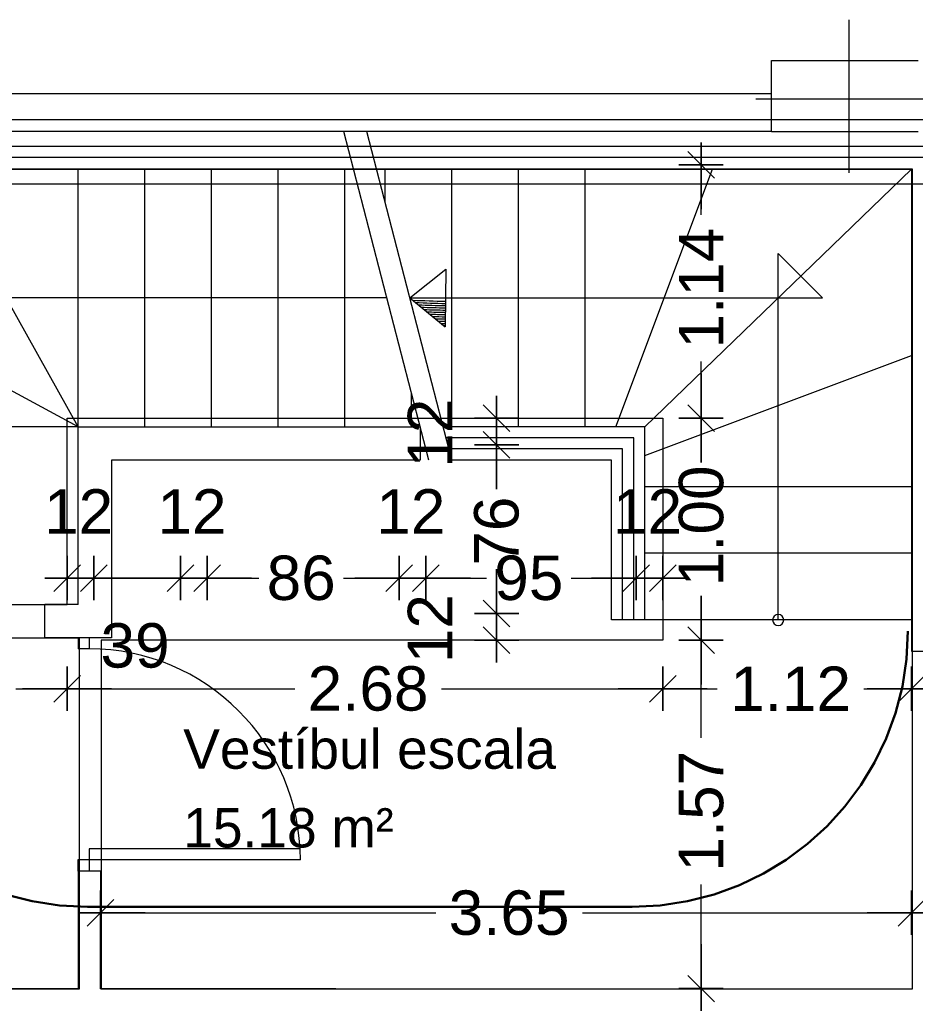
# Model space of a CAD drawing. Header units: metres. Extents: x -1 to 436, y -6 to 57.
# Tile 26 of 33: x 411.76 to 415.79, y 24.3 to 28.73. Entities that reach past the tile are written whole.
import ezdxf

# ---------------------------------------------------------------- set-up
doc = ezdxf.new("R2010")
doc.units = ezdxf.units.M
doc.header["$PDMODE"] = 65
doc.linetypes.add('CONTINUA', pattern=[0])
doc.linetypes.add('VERDECKT', pattern=[9.525, 6.35, -3.175])
for name, color, linetype, lineweight in [('PB COTES', 7, 'CONTINUA', 25), ('PB ESCALES 2D', 7, 'CONTINUA', 25), ('PB LOCALS', 7, 'CONTINUA', 25), ('PB MOBLES', 7, 'CONTINUA', 25), ('PB MURS++', 7, 'CONTINUA', 25), ('PB TEXT', 7, 'CONTINUA', 25), ('PC MURS ACTUAL', 7, 'CONTINUA', 25)]:
    doc.layers.add(name, color=color, linetype=linetype, lineweight=lineweight)
doc.styles.add('ARIAL', font='arial.ttf')
doc.dimstyles.new('DIMSTYLE_4', dxfattribs={"dimtxt": 0.2, "dimasz": 0.2, "dimexe": 0, "dimexo": 1e-06, "dimgap": 0.1, "dimtad": 0, "dimdec": 0, "dimlfac": 100, "dimrnd": 1, "dimzin": 4, "dimdsep": 46, "dimtxsty": 'ARIAL', "dimblk1": 'ALL_ML_STRICH', "dimblk2": 'ALL_ML_STRICH', "dimsah": 1, "dimcen": 0, "dimse1": 1, "dimse2": 1, "dimclrd": 2, "dimclre": 2, "dimclrt": 2, "dimadec": 0, "dimazin": 0, "dimtfac": 1, "dimtdec": 0, "dimtix": 1, "dimtmove": 2, "dimatfit": 3, "dimfxl": 0, "dimtzin": 0, "dimlwd": 0, "dimlwe": 35, "dimarcsym": 0})
doc.dimstyles.new('DIMSTYLE_5', dxfattribs={"dimtxt": 0.2, "dimasz": 0.2, "dimexe": 0, "dimexo": 1e-06, "dimgap": 0.1, "dimtad": 0, "dimrnd": 0.01, "dimzin": 4, "dimdsep": 46, "dimtxsty": 'ARIAL', "dimblk1": 'ALL_ML_STRICH', "dimblk2": 'ALL_ML_STRICH', "dimsah": 1, "dimcen": 0, "dimse1": 1, "dimse2": 1, "dimclrd": 2, "dimclre": 2, "dimclrt": 2, "dimadec": 0, "dimazin": 0, "dimtfac": 1, "dimtdec": 0, "dimtix": 1, "dimtmove": 2, "dimatfit": 3, "dimfxl": 0, "dimtzin": 0, "dimlwd": 0, "dimlwe": 35, "dimarcsym": 0})
doc.dimstyles.new('DIMSTYLE_7', dxfattribs={"dimtxt": 0.2, "dimasz": 0.2, "dimexe": 0, "dimexo": 1e-06, "dimgap": 0.1, "dimtad": 2, "dimdec": 0, "dimlfac": 100, "dimrnd": 1, "dimzin": 4, "dimdsep": 46, "dimtxsty": 'ARIAL', "dimblk1": 'ALL_ML_STRICH', "dimblk2": 'ALL_ML_STRICH', "dimsah": 1, "dimcen": 0, "dimse1": 1, "dimse2": 1, "dimclrd": 2, "dimclre": 2, "dimclrt": 2, "dimadec": 0, "dimazin": 0, "dimtfac": 1, "dimtdec": 0, "dimtix": 1, "dimtmove": 2, "dimatfit": 3, "dimfxl": 0, "dimtvp": 1.2, "dimtzin": 0, "dimlwd": 0, "dimlwe": 35, "dimarcsym": 0})
doc.dimstyles.new('DIMSTYLE_8', dxfattribs={"dimtxt": 0.2, "dimasz": 0.2, "dimexe": 0, "dimexo": 1e-06, "dimgap": 0.1, "dimtad": 0, "dimdec": 0, "dimlfac": 100, "dimrnd": 1, "dimzin": 4, "dimdsep": 46, "dimtxsty": 'ARIAL', "dimblk1": 'ALL_ML_STRICH', "dimblk2": 'ALL_ML_STRICH', "dimsah": 1, "dimcen": 0, "dimse1": 1, "dimse2": 1, "dimclrd": 2, "dimclre": 2, "dimclrt": 2, "dimadec": 0, "dimazin": 0, "dimtfac": 1, "dimtdec": 0, "dimtix": 1, "dimtmove": 2, "dimatfit": 3, "dimfxl": 0, "dimtvp": 1.2, "dimtzin": 0, "dimlwd": 0, "dimlwe": 35, "dimarcsym": 0})

# ---------------------------------------------------------------- blocks, each defined once
blk = doc.blocks.new('OBJETO_COMPLEJO_22')
at = {"layer": 'PB TEXT', "color": 7, "linetype": 'CONTINUA', "lineweight": 25, "transparency": 33554687}
for start, end in [(90, 270), (270, 90)]:
    blk.add_arc((415.1764, 26.0308), 0.025, start, end, dxfattribs=at)
blk = doc.blocks.new('ALL_ML_STRICH')
at = {"color": 0, "linetype": 'ByBlock', "lineweight": -2}
for p, q in [((0, -0.5), (0, 0.5)), ((-0.3, -0.3), (0.3, 0.3)), ((-1, 0), (0.5, 0))]:
    blk.add_line(p, q, dxfattribs=at)
blk = doc.blocks.new('*D55')
at = {"layer": 'DEFPOINTS', "color": 2, "linetype": 'CONTINUA', "lineweight": 35, "transparency": 33554687}
for p in [(410.8271, 26.1302), (411.9764, 26.1008), (410.8271, 25.7212)]:
    blk.add_point(p, dxfattribs=at)
at = {"layer": 'PB COTES', "color": 2, "linetype": 'CONTINUA', "lineweight": -2, "transparency": 33554687}
for p, q in [((410.8271, 25.7212), (411.0855, 25.7212)), ((411.7455, 25.7212), (411.9764, 25.7212))]:
    blk.add_line(p, q, dxfattribs=at)
at = {"layer": 'PB COTES', "color": 2, "linetype": 'CONTINUA', "lineweight": 35, "transparency": 33554687, "xscale": 0.2, "yscale": 0.2, "zscale": 0.2, "rotation": 180}
blk.add_blockref('ALL_ML_STRICH', (410.8271, 25.7212), dxfattribs=at)
at = {"layer": 'PB COTES', "color": 2, "linetype": 'CONTINUA', "lineweight": 35, "transparency": 33554687, "xscale": 0.2, "yscale": 0.2, "zscale": 0.2}
blk.add_blockref('ALL_ML_STRICH', (411.9764, 25.7212), dxfattribs=at)
at = {"layer": 'PB COTES', "color": 2, "linetype": 'CONTINUA', "lineweight": 35, "transparency": 33554687, "insert": (411.4155, 25.7212), "char_height": 0.2, "width": 0.8, "attachment_point": 5, "style": 'ARIAL'}
blk.add_mtext('\\A1;{\\A1;{1.15\\H0.132000;\\S^ ;}}', dxfattribs=at)
blk = doc.blocks.new('*D56')
at = {"layer": 'DEFPOINTS', "color": 2, "linetype": 'CONTINUA', "lineweight": 35, "transparency": 33554687}
for p in [(411.9764, 26.1008), (414.6569, 25.9396), (411.9764, 25.7212)]:
    blk.add_point(p, dxfattribs=at)
at = {"layer": 'PB COTES', "color": 2, "linetype": 'CONTINUA', "lineweight": -2, "transparency": 33554687}
for p, q in [((411.9764, 25.7212), (413.0009, 25.7212)), ((413.6609, 25.7212), (414.6569, 25.7212))]:
    blk.add_line(p, q, dxfattribs=at)
at = {"layer": 'PB COTES', "color": 2, "linetype": 'CONTINUA', "lineweight": 35, "transparency": 33554687, "xscale": 0.2, "yscale": 0.2, "zscale": 0.2, "rotation": 180}
blk.add_blockref('ALL_ML_STRICH', (411.9764, 25.7212), dxfattribs=at)
at = {"layer": 'PB COTES', "color": 2, "linetype": 'CONTINUA', "lineweight": 35, "transparency": 33554687, "xscale": 0.2, "yscale": 0.2, "zscale": 0.2}
blk.add_blockref('ALL_ML_STRICH', (414.6569, 25.7212), dxfattribs=at)
at = {"layer": 'PB COTES', "color": 2, "linetype": 'CONTINUA', "lineweight": 35, "transparency": 33554687, "insert": (413.3309, 25.7212), "char_height": 0.2, "width": 0.8, "attachment_point": 5, "style": 'ARIAL'}
blk.add_mtext('\\A1;{\\A1;{2.68\\H0.132000;\\S^ ;}}', dxfattribs=at)
blk = doc.blocks.new('*D57')
at = {"layer": 'DEFPOINTS', "color": 2, "linetype": 'CONTINUA', "lineweight": 35, "transparency": 33554687}
for p in [(415.7769, 26.702), (414.6569, 25.9396), (414.6569, 25.7212)]:
    blk.add_point(p, dxfattribs=at)
at = {"layer": 'PB COTES', "color": 2, "linetype": 'CONTINUA', "lineweight": -2, "transparency": 33554687}
for p, q in [((414.6569, 25.7212), (414.9024, 25.7212)), ((415.5624, 25.7212), (415.7769, 25.7212))]:
    blk.add_line(p, q, dxfattribs=at)
at = {"layer": 'PB COTES', "color": 2, "linetype": 'CONTINUA', "lineweight": 35, "transparency": 33554687, "xscale": 0.2, "yscale": 0.2, "zscale": 0.2, "rotation": 180}
blk.add_blockref('ALL_ML_STRICH', (414.6569, 25.7212), dxfattribs=at)
at = {"layer": 'PB COTES', "color": 2, "linetype": 'CONTINUA', "lineweight": 35, "transparency": 33554687, "xscale": 0.2, "yscale": 0.2, "zscale": 0.2}
blk.add_blockref('ALL_ML_STRICH', (415.7769, 25.7212), dxfattribs=at)
at = {"layer": 'PB COTES', "color": 2, "linetype": 'CONTINUA', "lineweight": 35, "transparency": 33554687, "insert": (415.2324, 25.7212), "char_height": 0.2, "width": 0.8, "attachment_point": 5, "style": 'ARIAL'}
blk.add_mtext('\\A1;{\\A1;{1.12\\H0.132000;\\S^ ;}}', dxfattribs=at)
blk = doc.blocks.new('*D58')
at = {"layer": 'DEFPOINTS', "color": 2, "linetype": 'CONTINUA', "lineweight": 35, "transparency": 33554687}
for p in [(411.9764, 26.2193), (411.9764, 26.1008), (412.0964, 26.0596)]:
    blk.add_point(p, dxfattribs=at)
at = {"layer": 'PB COTES', "color": 2, "linetype": 'CONTINUA', "lineweight": -2, "transparency": 33554687}
blk.add_line((411.9764, 26.2193), (412.0964, 26.2193), dxfattribs=at)
at = {"layer": 'PB COTES', "color": 2, "linetype": 'CONTINUA', "lineweight": 35, "transparency": 33554687, "xscale": 0.2, "yscale": 0.2, "zscale": 0.2, "rotation": 180}
blk.add_blockref('ALL_ML_STRICH', (411.9764, 26.2193), dxfattribs=at)
at = {"layer": 'PB COTES', "color": 2, "linetype": 'CONTINUA', "lineweight": 35, "transparency": 33554687, "xscale": 0.2, "yscale": 0.2, "zscale": 0.2}
blk.add_blockref('ALL_ML_STRICH', (412.0964, 26.2193), dxfattribs=at)
at = {"layer": 'PB COTES', "color": 2, "linetype": 'CONTINUA', "lineweight": 35, "transparency": 33554687, "insert": (412.0284, 26.5193), "char_height": 0.2, "width": 0.4, "attachment_point": 5, "style": 'ARIAL'}
blk.add_mtext('\\A1;{12}', dxfattribs=at)
blk = doc.blocks.new('*D59')
at = {"layer": 'DEFPOINTS', "color": 2, "linetype": 'CONTINUA', "lineweight": 35, "transparency": 33554687}
for p in [(412.0964, 26.2193), (412.0964, 26.0596), (412.4864, 26.0596)]:
    blk.add_point(p, dxfattribs=at)
at = {"layer": 'PB COTES', "color": 2, "linetype": 'CONTINUA', "lineweight": -2, "transparency": 33554687}
blk.add_line((412.0964, 26.2193), (412.4864, 26.2193), dxfattribs=at)
at = {"layer": 'PB COTES', "color": 2, "linetype": 'CONTINUA', "lineweight": 35, "transparency": 33554687, "xscale": 0.2, "yscale": 0.2, "zscale": 0.2, "rotation": 180}
blk.add_blockref('ALL_ML_STRICH', (412.0964, 26.2193), dxfattribs=at)
at = {"layer": 'PB COTES', "color": 2, "linetype": 'CONTINUA', "lineweight": 35, "transparency": 33554687, "xscale": 0.2, "yscale": 0.2, "zscale": 0.2}
blk.add_blockref('ALL_ML_STRICH', (412.4864, 26.2193), dxfattribs=at)
at = {"layer": 'PB COTES', "color": 2, "linetype": 'CONTINUA', "lineweight": 35, "transparency": 33554687, "insert": (412.2822, 25.915), "char_height": 0.2, "width": 0.4, "attachment_point": 5, "style": 'ARIAL'}
blk.add_mtext('\\A1;{39}', dxfattribs=at)
blk = doc.blocks.new('*D60')
at = {"layer": 'DEFPOINTS', "color": 2, "linetype": 'CONTINUA', "lineweight": 35, "transparency": 33554687}
for p in [(412.4864, 26.2193), (412.4864, 26.0596), (412.6064, 26.0596)]:
    blk.add_point(p, dxfattribs=at)
at = {"layer": 'PB COTES', "color": 2, "linetype": 'CONTINUA', "lineweight": -2, "transparency": 33554687}
blk.add_line((412.4864, 26.2193), (412.6064, 26.2193), dxfattribs=at)
at = {"layer": 'PB COTES', "color": 2, "linetype": 'CONTINUA', "lineweight": 35, "transparency": 33554687, "xscale": 0.2, "yscale": 0.2, "zscale": 0.2, "rotation": 180}
blk.add_blockref('ALL_ML_STRICH', (412.4864, 26.2193), dxfattribs=at)
at = {"layer": 'PB COTES', "color": 2, "linetype": 'CONTINUA', "lineweight": 35, "transparency": 33554687, "xscale": 0.2, "yscale": 0.2, "zscale": 0.2}
blk.add_blockref('ALL_ML_STRICH', (412.6064, 26.2193), dxfattribs=at)
at = {"layer": 'PB COTES', "color": 2, "linetype": 'CONTINUA', "lineweight": 35, "transparency": 33554687, "insert": (412.5384, 26.5193), "char_height": 0.2, "width": 0.4, "attachment_point": 5, "style": 'ARIAL'}
blk.add_mtext('\\A1;{12}', dxfattribs=at)
blk = doc.blocks.new('*D61')
at = {"layer": 'DEFPOINTS', "color": 2, "linetype": 'CONTINUA', "lineweight": 35, "transparency": 33554687}
for p in [(412.6064, 26.2193), (412.6064, 26.0596), (413.4714, 26.0596)]:
    blk.add_point(p, dxfattribs=at)
at = {"layer": 'PB COTES', "color": 2, "linetype": 'CONTINUA', "lineweight": -2, "transparency": 33554687}
for p, q in [((412.6064, 26.2193), (412.8399, 26.2193)), ((413.2199, 26.2193), (413.4714, 26.2193))]:
    blk.add_line(p, q, dxfattribs=at)
at = {"layer": 'PB COTES', "color": 2, "linetype": 'CONTINUA', "lineweight": 35, "transparency": 33554687, "xscale": 0.2, "yscale": 0.2, "zscale": 0.2, "rotation": 180}
blk.add_blockref('ALL_ML_STRICH', (412.6064, 26.2193), dxfattribs=at)
at = {"layer": 'PB COTES', "color": 2, "linetype": 'CONTINUA', "lineweight": 35, "transparency": 33554687, "xscale": 0.2, "yscale": 0.2, "zscale": 0.2}
blk.add_blockref('ALL_ML_STRICH', (413.4714, 26.2193), dxfattribs=at)
at = {"layer": 'PB COTES', "color": 2, "linetype": 'CONTINUA', "lineweight": 35, "transparency": 33554687, "insert": (413.0299, 26.2193), "char_height": 0.2, "width": 0.4, "attachment_point": 5, "style": 'ARIAL'}
blk.add_mtext('\\A1;{86}', dxfattribs=at)
blk = doc.blocks.new('*D62')
at = {"layer": 'DEFPOINTS', "color": 2, "linetype": 'CONTINUA', "lineweight": 35, "transparency": 33554687}
for p in [(413.4714, 26.2193), (413.4714, 26.0596), (413.5914, 26.0596)]:
    blk.add_point(p, dxfattribs=at)
at = {"layer": 'PB COTES', "color": 2, "linetype": 'CONTINUA', "lineweight": -2, "transparency": 33554687}
blk.add_line((413.4714, 26.2193), (413.5914, 26.2193), dxfattribs=at)
at = {"layer": 'PB COTES', "color": 2, "linetype": 'CONTINUA', "lineweight": 35, "transparency": 33554687, "xscale": 0.2, "yscale": 0.2, "zscale": 0.2, "rotation": 180}
blk.add_blockref('ALL_ML_STRICH', (413.4714, 26.2193), dxfattribs=at)
at = {"layer": 'PB COTES', "color": 2, "linetype": 'CONTINUA', "lineweight": 35, "transparency": 33554687, "xscale": 0.2, "yscale": 0.2, "zscale": 0.2}
blk.add_blockref('ALL_ML_STRICH', (413.5914, 26.2193), dxfattribs=at)
at = {"layer": 'PB COTES', "color": 2, "linetype": 'CONTINUA', "lineweight": 35, "transparency": 33554687, "insert": (413.5233, 26.5193), "char_height": 0.2, "width": 0.4, "attachment_point": 5, "style": 'ARIAL'}
blk.add_mtext('\\A1;{12}', dxfattribs=at)
blk = doc.blocks.new('*D63')
at = {"layer": 'DEFPOINTS', "color": 2, "linetype": 'CONTINUA', "lineweight": 35, "transparency": 33554687}
for p in [(413.5914, 26.2193), (413.5914, 26.0596), (414.5369, 25.9896)]:
    blk.add_point(p, dxfattribs=at)
at = {"layer": 'PB COTES', "color": 2, "linetype": 'CONTINUA', "lineweight": -2, "transparency": 33554687}
for p, q in [((413.5914, 26.2193), (413.8643, 26.2193)), ((414.2443, 26.2193), (414.5369, 26.2193))]:
    blk.add_line(p, q, dxfattribs=at)
at = {"layer": 'PB COTES', "color": 2, "linetype": 'CONTINUA', "lineweight": 35, "transparency": 33554687, "xscale": 0.2, "yscale": 0.2, "zscale": 0.2, "rotation": 180}
blk.add_blockref('ALL_ML_STRICH', (413.5914, 26.2193), dxfattribs=at)
at = {"layer": 'PB COTES', "color": 2, "linetype": 'CONTINUA', "lineweight": 35, "transparency": 33554687, "xscale": 0.2, "yscale": 0.2, "zscale": 0.2}
blk.add_blockref('ALL_ML_STRICH', (414.5369, 26.2193), dxfattribs=at)
at = {"layer": 'PB COTES', "color": 2, "linetype": 'CONTINUA', "lineweight": 35, "transparency": 33554687, "insert": (414.0543, 26.2193), "char_height": 0.2, "width": 0.4, "attachment_point": 5, "style": 'ARIAL'}
blk.add_mtext('\\A1;{95}', dxfattribs=at)
blk = doc.blocks.new('*D64')
at = {"layer": 'DEFPOINTS', "color": 2, "linetype": 'CONTINUA', "lineweight": 35, "transparency": 33554687}
for p in [(414.5369, 26.2193), (414.5369, 25.9896), (414.6569, 25.9396)]:
    blk.add_point(p, dxfattribs=at)
at = {"layer": 'PB COTES', "color": 2, "linetype": 'CONTINUA', "lineweight": -2, "transparency": 33554687}
blk.add_line((414.5369, 26.2193), (414.6569, 26.2193), dxfattribs=at)
at = {"layer": 'PB COTES', "color": 2, "linetype": 'CONTINUA', "lineweight": 35, "transparency": 33554687, "xscale": 0.2, "yscale": 0.2, "zscale": 0.2, "rotation": 180}
blk.add_blockref('ALL_ML_STRICH', (414.5369, 26.2193), dxfattribs=at)
at = {"layer": 'PB COTES', "color": 2, "linetype": 'CONTINUA', "lineweight": 35, "transparency": 33554687, "xscale": 0.2, "yscale": 0.2, "zscale": 0.2}
blk.add_blockref('ALL_ML_STRICH', (414.6569, 26.2193), dxfattribs=at)
at = {"layer": 'PB COTES', "color": 2, "linetype": 'CONTINUA', "lineweight": 35, "transparency": 33554687, "insert": (414.5889, 26.5193), "char_height": 0.2, "width": 0.4, "attachment_point": 5, "style": 'ARIAL'}
blk.add_mtext('\\A1;{12}', dxfattribs=at)
blk = doc.blocks.new('*D65')
at = {"layer": 'DEFPOINTS', "color": 2, "linetype": 'CONTINUA', "lineweight": 35, "transparency": 33554687}
for p in [(413.5914, 26.0596), (413.5414, 25.9396), (413.9094, 25.9396)]:
    blk.add_point(p, dxfattribs=at)
at = {"layer": 'PB COTES', "color": 2, "linetype": 'CONTINUA', "lineweight": -2, "transparency": 33554687}
blk.add_line((413.9094, 25.9396), (413.9094, 26.0596), dxfattribs=at)
at = {"layer": 'PB COTES', "color": 2, "linetype": 'CONTINUA', "lineweight": 35, "transparency": 33554687, "xscale": 0.2, "yscale": 0.2, "zscale": 0.2}
for p, rotation in [((413.9094, 26.0596), 90), ((413.9094, 25.9396), 270)]:
    blk.add_blockref('ALL_ML_STRICH', p, dxfattribs=dict(at, rotation=rotation))
at = {"layer": 'PB COTES', "color": 2, "linetype": 'CONTINUA', "lineweight": 35, "transparency": 33554687, "insert": (413.6094, 25.9916), "char_height": 0.2, "width": 0.4, "attachment_point": 5, "rotation": 90, "style": 'ARIAL'}
blk.add_mtext('\\A1;{12}', dxfattribs=at)
blk = doc.blocks.new('*D66')
at = {"layer": 'DEFPOINTS', "color": 2, "linetype": 'CONTINUA', "lineweight": 35, "transparency": 33554687}
for p in [(413.5914, 26.8196), (413.5914, 26.0596), (413.9094, 26.0596)]:
    blk.add_point(p, dxfattribs=at)
at = {"layer": 'PB COTES', "color": 2, "linetype": 'CONTINUA', "lineweight": -2, "transparency": 33554687}
for p, q in [((413.9094, 26.6206), (413.9094, 26.8196)), ((413.9094, 26.0596), (413.9094, 26.2406))]:
    blk.add_line(p, q, dxfattribs=at)
at = {"layer": 'PB COTES', "color": 2, "linetype": 'CONTINUA', "lineweight": 35, "transparency": 33554687, "xscale": 0.2, "yscale": 0.2, "zscale": 0.2}
for p, rotation in [((413.9094, 26.8196), 90), ((413.9094, 26.0596), 270)]:
    blk.add_blockref('ALL_ML_STRICH', p, dxfattribs=dict(at, rotation=rotation))
at = {"layer": 'PB COTES', "color": 2, "linetype": 'CONTINUA', "lineweight": 35, "transparency": 33554687, "insert": (413.9094, 26.4306), "char_height": 0.2, "width": 0.4, "attachment_point": 5, "rotation": 90, "style": 'ARIAL'}
blk.add_mtext('\\A1;{76}', dxfattribs=at)
blk = doc.blocks.new('*D67')
at = {"layer": 'DEFPOINTS', "color": 2, "linetype": 'CONTINUA', "lineweight": 35, "transparency": 33554687}
for p in [(413.5914, 26.9396), (413.5914, 26.8196), (413.9094, 26.8196)]:
    blk.add_point(p, dxfattribs=at)
at = {"layer": 'PB COTES', "color": 2, "linetype": 'CONTINUA', "lineweight": -2, "transparency": 33554687}
blk.add_line((413.9094, 26.8196), (413.9094, 26.9396), dxfattribs=at)
at = {"layer": 'PB COTES', "color": 2, "linetype": 'CONTINUA', "lineweight": 35, "transparency": 33554687, "xscale": 0.2, "yscale": 0.2, "zscale": 0.2}
for p, rotation in [((413.9094, 26.9396), 90), ((413.9094, 26.8196), 270)]:
    blk.add_blockref('ALL_ML_STRICH', p, dxfattribs=dict(at, rotation=rotation))
at = {"layer": 'PB COTES', "color": 2, "linetype": 'CONTINUA', "lineweight": 35, "transparency": 33554687, "insert": (413.6094, 26.8716), "char_height": 0.2, "width": 0.4, "attachment_point": 5, "rotation": 90, "style": 'ARIAL'}
blk.add_mtext('\\A1;{12}', dxfattribs=at)
blk = doc.blocks.new('*D68')
at = {"layer": 'DEFPOINTS', "color": 2, "linetype": 'CONTINUA', "lineweight": 35, "transparency": 33554687}
for p in [(416.6271, 25.9396), (414.8295, 24.3712), (414.9277, 24.3712)]:
    blk.add_point(p, dxfattribs=at)
at = {"layer": 'PB COTES', "color": 2, "linetype": 'CONTINUA', "lineweight": -2, "transparency": 33554687}
for p, q in [((414.8295, 25.4998), (414.8295, 25.9396)), ((414.8295, 24.3712), (414.8295, 24.8398))]:
    blk.add_line(p, q, dxfattribs=at)
at = {"layer": 'PB COTES', "color": 2, "linetype": 'CONTINUA', "lineweight": 35, "transparency": 33554687, "xscale": 0.2, "yscale": 0.2, "zscale": 0.2}
for p, rotation in [((414.8295, 25.9396), 90), ((414.8295, 24.3712), 270)]:
    blk.add_blockref('ALL_ML_STRICH', p, dxfattribs=dict(at, rotation=rotation))
at = {"layer": 'PB COTES', "color": 2, "linetype": 'CONTINUA', "lineweight": 35, "transparency": 33554687, "insert": (414.8306, 25.1698), "char_height": 0.2, "width": 0.8, "attachment_point": 5, "rotation": 90, "style": 'ARIAL'}
blk.add_mtext('\\A1;{\\A1;{1.57\\H0.132000;\\S^ ;}}', dxfattribs=at)
blk = doc.blocks.new('*D69')
at = {"layer": 'DEFPOINTS', "color": 2, "linetype": 'CONTINUA', "lineweight": 35, "transparency": 33554687}
for p in [(416.6771, 26.9396), (414.8295, 25.9396), (416.6271, 25.9396)]:
    blk.add_point(p, dxfattribs=at)
at = {"layer": 'PB COTES', "color": 2, "linetype": 'CONTINUA', "lineweight": -2, "transparency": 33554687}
for p, q in [((414.8295, 26.7844), (414.8295, 26.9396)), ((414.8295, 25.9396), (414.8295, 26.1244))]:
    blk.add_line(p, q, dxfattribs=at)
at = {"layer": 'PB COTES', "color": 2, "linetype": 'CONTINUA', "lineweight": 35, "transparency": 33554687, "xscale": 0.2, "yscale": 0.2, "zscale": 0.2}
for p, rotation in [((414.8295, 26.9396), 90), ((414.8295, 25.9396), 270)]:
    blk.add_blockref('ALL_ML_STRICH', p, dxfattribs=dict(at, rotation=rotation))
at = {"layer": 'PB COTES', "color": 2, "linetype": 'CONTINUA', "lineweight": 35, "transparency": 33554687, "insert": (414.8306, 26.4544), "char_height": 0.2, "width": 0.8, "attachment_point": 5, "rotation": 90, "style": 'ARIAL'}
blk.add_mtext('\\A1;{\\A1;{1.00\\H0.132000;\\S^ ;}}', dxfattribs=at)
blk = doc.blocks.new('*D70')
at = {"layer": 'DEFPOINTS', "color": 2, "linetype": 'CONTINUA', "lineweight": 35, "transparency": 33554687}
for p in [(414.8902, 28.0801), (414.8295, 26.9396), (416.6771, 26.9396)]:
    blk.add_point(p, dxfattribs=at)
at = {"layer": 'PB COTES', "color": 2, "linetype": 'CONTINUA', "lineweight": -2, "transparency": 33554687}
for p, q in [((414.8295, 27.8547), (414.8295, 28.0801)), ((414.8295, 26.9396), (414.8295, 27.1947))]:
    blk.add_line(p, q, dxfattribs=at)
at = {"layer": 'PB COTES', "color": 2, "linetype": 'CONTINUA', "lineweight": 35, "transparency": 33554687, "xscale": 0.2, "yscale": 0.2, "zscale": 0.2}
for p, rotation in [((414.8295, 28.0801), 90), ((414.8295, 26.9396), 270)]:
    blk.add_blockref('ALL_ML_STRICH', p, dxfattribs=dict(at, rotation=rotation))
at = {"layer": 'PB COTES', "color": 2, "linetype": 'CONTINUA', "lineweight": 35, "transparency": 33554687, "insert": (414.8297, 27.5247), "char_height": 0.2, "width": 0.8, "attachment_point": 5, "rotation": 90, "style": 'ARIAL'}
blk.add_mtext('\\A1;{\\A1;{1.14\\H0.132000;\\S^ ;}}', dxfattribs=at)
blk = doc.blocks.new('*D71')
at = {"layer": 'DEFPOINTS', "color": 2, "linetype": 'CONTINUA', "lineweight": 35, "transparency": 33554687}
for p in [(415.7764, 25.4008), (412.127, 24.7131), (412.127, 24.6998)]:
    blk.add_point(p, dxfattribs=at)
at = {"layer": 'PB COTES', "color": 2, "linetype": 'CONTINUA', "lineweight": -2, "transparency": 33554687}
for p, q in [((412.127, 24.7131), (413.6354, 24.7131)), ((414.2954, 24.7131), (415.7764, 24.7131))]:
    blk.add_line(p, q, dxfattribs=at)
at = {"layer": 'PB COTES', "color": 2, "linetype": 'CONTINUA', "lineweight": 35, "transparency": 33554687, "xscale": 0.2, "yscale": 0.2, "zscale": 0.2, "rotation": 180}
blk.add_blockref('ALL_ML_STRICH', (412.127, 24.7131), dxfattribs=at)
at = {"layer": 'PB COTES', "color": 2, "linetype": 'CONTINUA', "lineweight": 35, "transparency": 33554687, "xscale": 0.2, "yscale": 0.2, "zscale": 0.2}
blk.add_blockref('ALL_ML_STRICH', (415.7764, 24.7131), dxfattribs=at)
at = {"layer": 'PB COTES', "color": 2, "linetype": 'CONTINUA', "lineweight": 35, "transparency": 33554687, "insert": (413.9654, 24.712), "char_height": 0.2, "width": 0.8, "attachment_point": 5, "style": 'ARIAL'}
blk.add_mtext('\\A1;{\\A1;{3.65\\H0.132000;\\S^ ;}}', dxfattribs=at)

msp = doc.modelspace()

# ---------------------------------------------------------------- linework, layer by layer
at = {"layer": 'PB ESCALES 2D', "color": 7, "linetype": 'CONTINUA', "lineweight": 25, "transparency": 33554687}
for p, q in [((413.6043, 26.75078), (413.2218, 28.22979)), ((413.70759, 26.75078), (413.32509, 28.22979)), ((412.02645, 26.90078), (411.37691, 28.06078)), ((412.02645, 26.90078), (412.02645, 28.06078)), ((412.32645, 26.90078), (412.32645, 28.06078)), ((412.62645, 26.90078), (412.62645, 28.06078)), ((412.92645, 26.90078), (412.92645, 28.06078)), ((413.22645, 26.90078), (413.22645, 28.06078)), ((413.70645, 28.06078), (413.70645, 26.90078)), ((414.00645, 28.06078), (414.00645, 26.90078)), ((414.30645, 28.06078), (414.30645, 26.90078)), ((414.44645, 26.90078), (414.88145, 28.06078)), ((414.57645, 26.90078), (415.77645, 28.06078)), ((415.17645, 26.03078), (415.17645, 27.68078)), ((415.17645, 27.68078), (415.37645, 27.48078)), ((413.5188, 27.48078), (413.68023, 27.60951)), ((413.68023, 27.60951), (413.6783, 27.34965)), ((412.02645, 26.90078), (410.82645, 27.54768)), ((413.41551, 27.48078), (411.22645, 27.48078)), ((413.5188, 27.48078), (415.37645, 27.48078)), ((413.5188, 27.48078), (413.6783, 27.34965)), ((414.57645, 26.77078), (415.77645, 27.22078)), ((413.52645, 26.90078), (413.52645, 27.05179)), ((412.02645, 26.90078), (410.82645, 26.90078)), ((412.02645, 26.90078), (413.56551, 26.90078)), ((413.56551, 26.90078), (413.56551, 26.75078)), ((414.57645, 26.90078), (413.6688, 26.90078)), ((414.57645, 26.03078), (414.57645, 26.90078)), ((414.52645, 26.85078), (413.68173, 26.85078)), ((414.52645, 26.03078), (414.52645, 26.85078)), ((414.47645, 26.80078), (413.69466, 26.80078)), ((414.47645, 26.03078), (414.47645, 26.80078)), ((413.56551, 26.75078), (412.17645, 26.75078)), ((414.42645, 26.75078), (413.70759, 26.75078)), ((414.42645, 26.03078), (414.42645, 26.75078)), ((415.77645, 26.63078), (414.57645, 26.63078)), ((415.77645, 26.33078), (414.57645, 26.33078)), ((414.57645, 26.03078), (414.42645, 26.03078)), ((415.77645, 26.03078), (414.57645, 26.03078))]:
    msp.add_line(p, q, dxfattribs=at)
for radius, start, end in [(8.13935, 267.700461, 268.73965), (8.14935, 267.793247, 268.740675), (8.15935, 267.885608, 268.741697), (8.16935, 267.97755, 268.742714), (8.17935, 268.069075, 268.743733), (8.18935, 268.160186, 268.744744), (8.19935, 268.250889, 268.745758), (8.20935, 268.341186, 268.746767), (8.21935, 268.431081, 268.747775), (8.22935, 268.520575, 268.748778), (8.23935, 268.609675, 268.749781), (8.24935, 268.698383, 268.750781)]:
    msp.add_arc((413.85819, 35.60304), radius, start, end, dxfattribs=at)
at = {"layer": 'PB LOCALS', "color": 7, "linetype": 'CONTINUA', "lineweight": 25, "transparency": 33554687}
for p, q in [((415.78058, 28.06078), (411.10058, 28.06078)), ((415.78058, 24.37078), (415.78058, 28.06078)), ((411.97645, 26.10079), (411.97645, 26.93959)), ((411.97645, 26.93959), (414.65693, 26.93959)), ((414.65693, 26.93959), (414.65693, 25.93959)), ((410.83058, 26.10078), (411.97645, 26.10079)), ((412.03182, 25.94948), (410.83058, 25.94948)), ((412.03182, 24.37078), (412.03182, 25.94948)), ((412.18058, 25.93959), (412.13, 25.93959)), ((412.13, 25.93959), (412.13, 24.37078)), ((412.18989, 25.93959), (412.18058, 25.93959)), ((414.65693, 25.93959), (412.18989, 25.93959)), ((410.83058, 24.37078), (412.03182, 24.37078)), ((412.13, 24.37078), (415.78058, 24.37078))]:
    msp.add_line(p, q, dxfattribs=at)
at = {"layer": 'PB MOBLES', "color": 202, "linetype": 'VERDECKT', "lineweight": 50, "transparency": 33554687}
msp.add_line((412.06894, 24.73911), (414.51866, 24.73911), dxfattribs=at)
for centre, start, end in [((412.06894, 25.98087), 180, 270), ((414.51866, 25.98087), 270, 0)]:
    msp.add_arc(centre, 1.24175, start, end, dxfattribs=at)
at = {"layer": 'PB MURS++', "color": 7, "linetype": 'CONTINUA', "lineweight": 25, "transparency": 33554687}
for p, q in [((415.49642, 28.04286), (415.49642, 28.73286)), ((415.14645, 28.54979), (415.80645, 28.54979)), ((415.14645, 28.22979), (415.14645, 28.54979)), ((410.18645, 28.40078), (415.14645, 28.40078)), ((415.07556, 28.37632), (415.88562, 28.37632)), ((415.14645, 28.22979), (410.18645, 28.22979)), ((413.6043, 26.75078), (413.2218, 28.22979)), ((413.70759, 26.75078), (413.32509, 28.22979)), ((415.14645, 28.22979), (415.80645, 28.22979)), ((411.09645, 28.06078), (415.77645, 28.06078)), ((412.02645, 26.90078), (411.37691, 28.06078)), ((412.02645, 26.90078), (412.02645, 28.06078)), ((412.32645, 26.90078), (412.32645, 28.06078)), ((412.62645, 26.90078), (412.62645, 28.06078)), ((412.92645, 26.90078), (412.92645, 28.06078)), ((413.22645, 26.90078), (413.22645, 28.06078)), ((413.40645, 28.06078), (413.40645, 27.91518)), ((413.70645, 28.06078), (413.70645, 26.90078)), ((414.00645, 28.06078), (414.00645, 26.90078)), ((414.30645, 28.06078), (414.30645, 26.90078)), ((414.44645, 26.90078), (414.88145, 28.06078)), ((414.57645, 26.90078), (415.77645, 28.06078)), ((415.77645, 28.06078), (415.77645, 25.89078)), ((415.17645, 26.03078), (415.17645, 27.68078)), ((415.17645, 27.68078), (415.37645, 27.48078)), ((413.5188, 27.48078), (413.68023, 27.60951)), ((413.68023, 27.60951), (413.6783, 27.34965)), ((412.02645, 26.90078), (410.82645, 27.54768)), ((413.41551, 27.48078), (411.22645, 27.48078)), ((413.5188, 27.48078), (415.37645, 27.48078)), ((413.5188, 27.48078), (413.6783, 27.34965)), ((414.57645, 26.77078), (415.77645, 27.22078)), ((413.52645, 26.90078), (413.52645, 27.05179)), ((412.02645, 26.90078), (410.82645, 26.90078)), ((412.02645, 26.10079), (412.02645, 26.90078)), ((412.02645, 26.90078), (413.56551, 26.90078)), ((413.56551, 26.90078), (413.56551, 26.75078)), ((414.57645, 26.90078), (413.6688, 26.90078)), ((414.57645, 26.03078), (414.57645, 26.90078)), ((414.52645, 26.85078), (413.68173, 26.85078)), ((414.52645, 26.03078), (414.52645, 26.85078)), ((414.47645, 26.80078), (413.69466, 26.80078)), ((414.47645, 26.03078), (414.47645, 26.80078)), ((413.56551, 26.75078), (412.17645, 26.75078)), ((412.17645, 26.75078), (412.17645, 25.95079)), ((414.42645, 26.75078), (413.70759, 26.75078)), ((414.42645, 26.03078), (414.42645, 26.75078)), ((415.77645, 26.63078), (414.57645, 26.63078)), ((415.77645, 26.33078), (414.57645, 26.33078)), ((411.87645, 25.95079), (411.87645, 26.10079)), ((412.02645, 26.10079), (411.87645, 26.10079)), ((414.57645, 26.03078), (414.42645, 26.03078)), ((415.77645, 26.03078), (414.57645, 26.03078)), ((412.17645, 25.95079), (411.87645, 25.95079)), ((412.02605, 25.95079), (412.02605, 25.90079)), ((412.07605, 25.95079), (412.07605, 25.90079)), ((412.07605, 25.90079), (412.02605, 25.90079)), ((415.77645, 25.89078), (415.97645, 25.89078)), ((413.02473, 25.00079), (412.07605, 25.00079)), ((412.07605, 25.00079), (412.07605, 24.90079)), ((413.02605, 24.95079), (412.02503, 24.95079)), ((412.02503, 24.95079), (412.02503, 24.90079)), ((412.02605, 24.90079), (412.02586, 24.37078)), ((412.12605, 24.90079), (412.02605, 24.90079)), ((412.12605, 24.90079), (412.12586, 24.37075)), ((412.02586, 24.37078), (410.82645, 24.37078)), ((413.18645, 24.37078), (412.12586, 24.37078)), ((413.62645, 24.37078), (415.36645, 24.37078))]:
    msp.add_line(p, q, dxfattribs=at)
for centre, radius, start, end in [((413.85819, 35.60304), 8.13935, 267.700461, 268.73965), ((413.85819, 35.60304), 8.14935, 267.793247, 268.740675), ((413.85819, 35.60304), 8.15935, 267.885608, 268.741697), ((413.85819, 35.60304), 8.16935, 267.97755, 268.742714), ((413.85819, 35.60304), 8.17935, 268.069075, 268.743733), ((413.85819, 35.60304), 8.18935, 268.160186, 268.744744), ((413.85819, 35.60304), 8.19935, 268.250889, 268.745758), ((413.85819, 35.60304), 8.20935, 268.341186, 268.746767), ((413.85819, 35.60304), 8.21935, 268.431081, 268.747775), ((413.85819, 35.60304), 8.22935, 268.520575, 268.748778), ((413.85819, 35.60304), 8.23935, 268.609675, 268.749781), ((413.85819, 35.60304), 8.24935, 268.698383, 268.750781), ((412.07605, 24.95079), 0.95, 0, 90)]:
    msp.add_arc(centre, radius, start, end, dxfattribs=at)
at = {"layer": 'PC MURS ACTUAL', "color": 180, "linetype": 'CONTINUA', "transparency": 33554687}
for p, q in [((405.5978, 28.28359), (421.50779, 28.28359)), ((409.01779, 27.99359), (421.21779, 27.99359))]:
    msp.add_line(p, q, dxfattribs=at)
at = {"layer": 'PC MURS ACTUAL', "linetype": 'CONTINUA', "transparency": 33554687}
for p, q in [((409.0178, 28.16359), (421.38779, 28.16359)), ((409.0178, 28.11359), (421.33779, 28.11359))]:
    msp.add_line(p, q, dxfattribs=at)

# ---------------------------------------------------------------- block references
at = {"layer": 'PB TEXT', "color": 7, "linetype": 'CONTINUA', "lineweight": 25, "transparency": 33554687}
msp.add_blockref('OBJETO_COMPLEJO_22', (0, 0), dxfattribs=at)

# ---------------------------------------------------------------- texts
at = {"layer": 'PB LOCALS', "color": 7, "linetype": 'CONTINUA', "lineweight": 25, "transparency": 33554687, "char_height": 0.1770789, "attachment_point": 7, "style": 'ARIAL'}
for s, insert, width in [('\\W1.00;Vestíbul escala', (412.49907, 25.3585), 1.7739974), ('\\W0.97;15.18 m²', (412.49907, 25.00434), 1.066078)]:
    msp.add_mtext(s, dxfattribs=dict(at, insert=insert, width=width))

# ---------------------------------------------------------------- dimensions: what is measured, and where the dimension line sits
at = {"layer": 'PB COTES', "color": 2, "linetype": 'CONTINUA', "lineweight": 35, "transparency": 33554687}
for base, p1, p2, dimstyle, picture, middle in [((414.8295, 28.08009), (416.67708, 26.93959), (414.89022, 28.08009), 'DIMSTYLE_5', '*D70', (414.8297, 27.5247)), ((413.90944, 26.93959), (413.59135, 26.81959), (413.59135, 26.93959), 'DIMSTYLE_7', '*D67', (413.60944, 26.87157)), ((414.8295, 26.93959), (416.62708, 25.93959), (416.67708, 26.93959), 'DIMSTYLE_5', '*D69', (414.83055, 26.45438)), ((413.90944, 26.81959), (413.59135, 26.05959), (413.59135, 26.81959), 'DIMSTYLE_4', '*D66', (413.90944, 26.43061)), ((413.90944, 26.05959), (413.54135, 25.93959), (413.59135, 26.05959), 'DIMSTYLE_7', '*D65', (413.60944, 25.99157)), ((414.8295, 25.93959), (414.9277, 24.37115), (416.62708, 25.93959), 'DIMSTYLE_5', '*D68', (414.83055, 25.16982))]:
    dim = msp.add_linear_dim(base=base, p1=p1, p2=p2, angle=90, dimstyle=dimstyle, override={"dimpost": '<>', "dimclrd": 2, "dimclre": 2, "dimclrt": 2, "dimlwd": 0, "dimlwe": 35}, dxfattribs=at)
    dim.commit()
    dim.dimension.update_dxf_attribs({"geometry": picture, "text_midpoint": middle, "dimtype": 160})
for base, p1, p2, dimstyle, picture, middle in [((415.77693, 25.72125), (414.65693, 25.93959), (415.77693, 26.70202), 'DIMSTYLE_5', '*D57', (415.2324, 25.72125)), ((412.09645, 26.21933), (411.97645, 26.10079), (412.09645, 26.05959), 'DIMSTYLE_7', '*D58', (412.02843, 26.51933)), ((412.60645, 26.21933), (412.48645, 26.05959), (412.60645, 26.05959), 'DIMSTYLE_7', '*D60', (412.53843, 26.51933)), ((413.59135, 26.21933), (413.47135, 26.05959), (413.59135, 26.05959), 'DIMSTYLE_7', '*D62', (413.52333, 26.51933)), ((414.65693, 26.21933), (414.53693, 25.98959), (414.65693, 25.93959), 'DIMSTYLE_7', '*D64', (414.58891, 26.51933)), ((413.47135, 26.21933), (412.60645, 26.05959), (413.47135, 26.05959), 'DIMSTYLE_4', '*D61', (413.02992, 26.21933)), ((414.53693, 26.21933), (413.59135, 26.05959), (414.53693, 25.98959), 'DIMSTYLE_4', '*D63', (414.05435, 26.21933)), ((412.48645, 26.21933), (412.09645, 26.05959), (412.48645, 26.05959), 'DIMSTYLE_8', '*D59', (412.2822, 25.91497)), ((411.97645, 25.72125), (410.82707, 26.13021), (411.97645, 26.10079), 'DIMSTYLE_5', '*D55', (411.41546, 25.72125)), ((414.65693, 25.72125), (411.97645, 26.10079), (414.65693, 25.93959), 'DIMSTYLE_5', '*D56', (413.33093, 25.72125)), ((415.77645, 24.71311), (412.12701, 24.69979), (415.77645, 25.40078), 'DIMSTYLE_5', '*D71', (413.96542, 24.71202))]:
    dim = msp.add_linear_dim(base=base, p1=p1, p2=p2, dimstyle=dimstyle, override={"dimpost": '<>', "dimclrd": 2, "dimclre": 2, "dimclrt": 2, "dimlwd": 0, "dimlwe": 35}, dxfattribs=at)
    dim.commit()
    dim.dimension.update_dxf_attribs({"geometry": picture, "text_midpoint": middle, "dimtype": 160})

doc.saveas('drawing.dxf')
